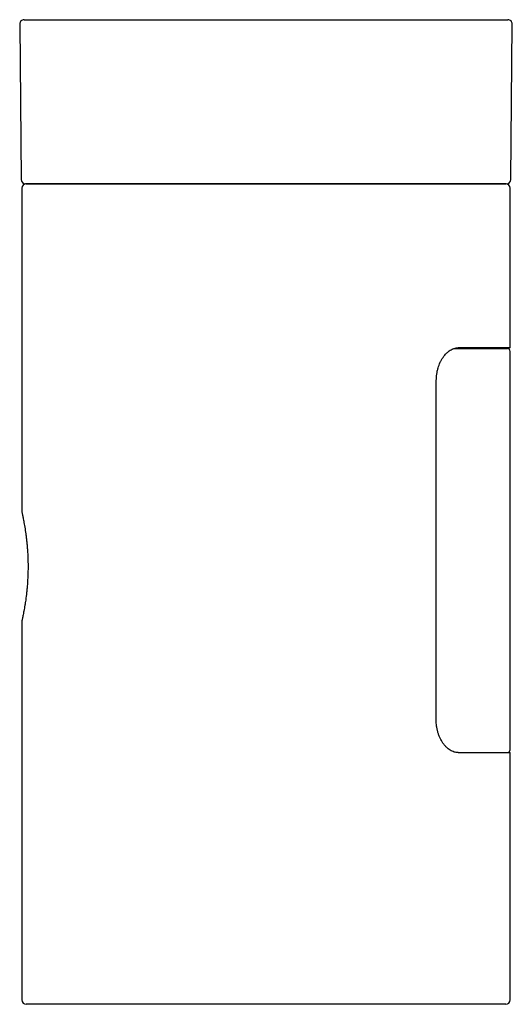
# Model space of a CAD drawing. Header units: millimetres. Extents: x 4098.497 to 4098.947, y 1826.635 to 1827.535.
import ezdxf

# ---------------------------------------------------------------- set-up
doc = ezdxf.new("R2010")
doc.units = ezdxf.units.MM
doc.layers.add('SANINDUSA', color=3, linetype='Continuous')

msp = doc.modelspace()

# ---------------------------------------------------------------- linework, layer by layer
at = {"layer": 'SANINDUSA'}
for p, q in [((4098.49708, 1827.53121), (4098.4985, 1827.38921)), ((4098.94558, 1827.38921), (4098.947, 1827.53121)), ((4098.49853, 1827.38921), (4098.49853, 1827.38921)), ((4098.499, 1827.38125), (4098.499, 1827.08542)), ((4098.503, 1827.38525), (4098.94108, 1827.38525)), ((4098.94508, 1827.23545), (4098.94508, 1827.38125)), ((4098.89333, 1827.23464), (4098.89681, 1827.23464)), ((4098.94508, 1827.23545), (4098.89766, 1827.23545)), ((4098.94508, 1826.86814), (4098.94508, 1827.23214)), ((4098.499, 1826.98555), (4098.499, 1826.63945)), ((4098.89694, 1826.86564), (4098.89613, 1826.86564)), ((4098.89753, 1826.86545), (4098.94508, 1826.86545)), ((4098.94508, 1826.63945), (4098.94508, 1826.86545)), ((4098.72204, 1826.63545), (4098.503, 1826.63545)), ((4098.94108, 1826.63545), (4098.72204, 1826.63545))]:
    msp.add_line(p, q, dxfattribs=at)
for centre, radius, start, end in [((4098.50108, 1827.53125), 0.004, 90, 180.55079), ((4098.943, 1827.53125), 0.004, 359.45726, 89.95988), ((4098.5025, 1827.38925), 0.004, 180.64106, 270.00314), ((4098.94158, 1827.38925), 0.004, 269.99875, 359.35146), ((4098.503, 1827.38125), 0.004, 90, 180), ((4098.94108, 1827.38125), 0.004, 0, 90), ((4098.94258, 1827.23214), 0.0025, 0.09757, 89.99773), ((4098.94258, 1826.86814), 0.0025, 270.00232, 0.18159), ((4098.503, 1826.63945), 0.004, 180, 270), ((4098.94108, 1826.63945), 0.004, 270, 0)]:
    msp.add_arc(centre, radius, start, end, dxfattribs=at)
msp.add_ellipse((4098.72204, 1831.70204), major_axis=(0.15771, 331.07039), ratio=0.000476, start_param=4.69787, end_param=4.698807, dxfattribs=at)
for points, knots in [([(4098.50108, 1827.53525), (4098.50119, 1827.53525), (4098.5014, 1827.53525), (4098.50313, 1827.53525), (4098.50586, 1827.53525), (4098.50966, 1827.53525), (4098.51444, 1827.53525), (4098.52016, 1827.53525), (4098.52671, 1827.53525), (4098.53416, 1827.53525), (4098.54244, 1827.53525), (4098.55152, 1827.53525), (4098.5614, 1827.53525), (4098.57202, 1827.53525), (4098.58333, 1827.53525), (4098.59525, 1827.53525), (4098.60773, 1827.53525), (4098.62074, 1827.53525), (4098.63423, 1827.53525), (4098.64813, 1827.53525), (4098.66235, 1827.53525), (4098.67682, 1827.53525), (4098.6915, 1827.53525), (4098.70635, 1827.53525), (4098.72128, 1827.53525), (4098.7362, 1827.53525), (4098.75103, 1827.53525), (4098.76573, 1827.53525), (4098.78025, 1827.53525), (4098.79452, 1827.53525), (4098.80845, 1827.53525), (4098.82197, 1827.53525), (4098.83502, 1827.53525), (4098.84757, 1827.53525), (4098.85957, 1827.53525), (4098.87094, 1827.53525), (4098.88162, 1827.53525), (4098.89155, 1827.53525), (4098.90073, 1827.53525), (4098.90912, 1827.53525), (4098.91665, 1827.53525), (4098.92329, 1827.53525), (4098.92899, 1827.53525), (4098.93376, 1827.53525), (4098.93758, 1827.53525), (4098.94043, 1827.53525), (4098.94206, 1827.53525), (4098.94287, 1827.53525), (4098.94295, 1827.53525), (4098.943, 1827.53525)], [0, 0, 0, 0, 0.022394, 0.044882, 0.067398, 0.089885, 0.112289, 0.133722, 0.155228, 0.176759, 0.198265, 0.219698, 0.241123, 0.262622, 0.284144, 0.305643, 0.327067, 0.348492, 0.369989, 0.391511, 0.413008, 0.434432, 0.455867, 0.477375, 0.498908, 0.520416, 0.541851, 0.563283, 0.584788, 0.606317, 0.627822, 0.649254, 0.670677, 0.692172, 0.713693, 0.735188, 0.75661, 0.778038, 0.799539, 0.821064, 0.842565, 0.863993, 0.885429, 0.906939, 0.928473, 0.949983, 0.971419, 0.98571, 1, 1, 1, 1]), ([(4098.94145, 1827.38525), (4098.94148, 1827.38525), (4098.94158, 1827.38525), (4098.94068, 1827.38525), (4098.9388, 1827.38525), (4098.93588, 1827.38525), (4098.93202, 1827.38525), (4098.9272, 1827.38525), (4098.92143, 1827.38525), (4098.91474, 1827.38525), (4098.90717, 1827.38525), (4098.89878, 1827.38525), (4098.8896, 1827.38525), (4098.87964, 1827.38525), (4098.86895, 1827.38525), (4098.85759, 1827.38525), (4098.84563, 1827.38525), (4098.83312, 1827.38525), (4098.8201, 1827.38525), (4098.80662, 1827.38525), (4098.79274, 1827.38525), (4098.77855, 1827.38525), (4098.76435, 1827.38525), (4098.7502, 1827.38525), (4098.73615, 1827.38525), (4098.72155, 1827.38525), (4098.70646, 1827.38525), (4098.69094, 1827.38525), (4098.67556, 1827.38525), (4098.66042, 1827.38525), (4098.64587, 1827.38525), (4098.63193, 1827.38525), (4098.61863, 1827.38525), (4098.60577, 1827.38525), (4098.59346, 1827.38525), (4098.58174, 1827.38525), (4098.57068, 1827.38525), (4098.5603, 1827.38525), (4098.55063, 1827.38525), (4098.54174, 1827.38525), (4098.53369, 1827.38525), (4098.52651, 1827.38525), (4098.52021, 1827.38525), (4098.51482, 1827.38525), (4098.51035, 1827.38525), (4098.50687, 1827.38525), (4098.50435, 1827.38525), (4098.50295, 1827.38525), (4098.50236, 1827.38525), (4098.50252, 1827.38525), (4098.50252, 1827.38525)], [0, 0, 0, 0, 0.00882, 0.030259, 0.051771, 0.073309, 0.094821, 0.11626, 0.137709, 0.159232, 0.180779, 0.202302, 0.223751, 0.24519, 0.266703, 0.288241, 0.309753, 0.331193, 0.352629, 0.374138, 0.395672, 0.417181, 0.438616, 0.459079, 0.479562, 0.500024, 0.522592, 0.545245, 0.567927, 0.59058, 0.613147, 0.634592, 0.656111, 0.677654, 0.699172, 0.720618, 0.742056, 0.763567, 0.785104, 0.806615, 0.828053, 0.84949, 0.871, 0.892535, 0.914045, 0.935482, 0.956929, 0.978449, 0.999994, 1, 1, 1, 1]), ([(4098.87759, 1827.20547), (4098.87759, 1827.20746), (4098.87774, 1827.20941), (4098.87815, 1827.21228), (4098.87832, 1827.21323), (4098.87872, 1827.21512), (4098.87896, 1827.21605), (4098.87977, 1827.21878), (4098.88042, 1827.2205), (4098.88137, 1827.22254), (4098.88157, 1827.22294), (4098.88198, 1827.22373), (4098.88219, 1827.22412), (4098.88285, 1827.22527), (4098.88331, 1827.226), (4098.88474, 1827.22807), (4098.88577, 1827.22931), (4098.88715, 1827.23068), (4098.88743, 1827.23094), (4098.888, 1827.23145), (4098.88829, 1827.23169), (4098.88915, 1827.23239), (4098.88974, 1827.2328), (4098.89092, 1827.23355), (4098.89153, 1827.23388), (4098.89244, 1827.2343), (4098.89274, 1827.23443), (4098.89336, 1827.23467), (4098.89367, 1827.23478), (4098.89521, 1827.23526), (4098.89644, 1827.23545), (4098.89766, 1827.23545)], [0, 0, 0, 0, 0.125, 0.125, 0.1875, 0.1875, 0.25, 0.25, 0.375, 0.375, 0.40625, 0.40625, 0.4375, 0.4375, 0.5, 0.5, 0.625, 0.625, 0.65625, 0.65625, 0.6875, 0.6875, 0.75, 0.75, 0.8125, 0.8125, 0.84375, 0.84375, 0.875, 0.875, 1, 1, 1, 1]), ([(4098.89681, 1827.23464), (4098.90018, 1827.23464), (4098.90695, 1827.23464), (4098.9157, 1827.23464), (4098.92337, 1827.23464), (4098.92952, 1827.23464), (4098.93429, 1827.23464), (4098.93787, 1827.23464), (4098.94051, 1827.23464), (4098.94205, 1827.23464), (4098.94271, 1827.23464), (4098.94255, 1827.23464), (4098.94253, 1827.23464)], [0, 0, 0, 0, 0.118325, 0.237008, 0.355688, 0.474008, 0.576677, 0.679696, 0.782835, 0.885855, 0.988526, 1, 1, 1, 1]), ([(4098.499, 1827.08542), (4098.499, 1827.08543), (4098.49899, 1827.08548), (4098.49907, 1827.08513), (4098.49929, 1827.08415), (4098.49965, 1827.08248), (4098.50008, 1827.08038), (4098.50062, 1827.07766), (4098.50122, 1827.07438), (4098.50185, 1827.0707), (4098.50249, 1827.0665), (4098.50309, 1827.06184), (4098.5035, 1827.05814), (4098.50387, 1827.05429), (4098.50418, 1827.05031), (4098.50442, 1827.04617), (4098.50464, 1827.04065), (4098.5047, 1827.03504), (4098.50461, 1827.0295), (4098.5044, 1827.02405), (4098.50406, 1827.01876), (4098.5036, 1827.01373), (4098.50308, 1827.00888), (4098.50248, 1827.00434), (4098.50185, 1827.00025), (4098.50137, 1826.99739), (4098.50091, 1826.9948), (4098.50047, 1826.99248), (4098.50007, 1826.99045), (4098.49971, 1826.98875), (4098.49943, 1826.9874), (4098.4992, 1826.98638), (4098.49906, 1826.98575), (4098.49898, 1826.98539), (4098.49901, 1826.98552), (4098.49902, 1826.98555)], [0, 0, 0, 0, 0.0058826, 0.0330225, 0.0845656, 0.1110034, 0.1376308, 0.1895924, 0.2162256, 0.2430446, 0.2961202, 0.3233465, 0.3507729, 0.3773046, 0.4042286, 0.4313534, 0.4588935, 0.5109668, 0.5377029, 0.5646406, 0.6161023, 0.6424875, 0.6690583, 0.7213612, 0.7481713, 0.7751701, 0.8017487, 0.8285125, 0.855865, 0.8834235, 0.9098089, 0.9365854, 0.9635621, 0.9909514, 1, 1, 1, 1]), ([(4098.89753, 1826.86545), (4098.89631, 1826.86545), (4098.89508, 1826.86565), (4098.89325, 1826.86621), (4098.89264, 1826.86645), (4098.89141, 1826.86702), (4098.8908, 1826.86735), (4098.88901, 1826.86847), (4098.88786, 1826.86939), (4098.88648, 1826.87075), (4098.88621, 1826.87104), (4098.88567, 1826.87162), (4098.8854, 1826.87193), (4098.88462, 1826.87287), (4098.88412, 1826.87353), (4098.88268, 1826.8756), (4098.88182, 1826.87711), (4098.88085, 1826.87916), (4098.88067, 1826.87958), (4098.88031, 1826.88043), (4098.88014, 1826.88086), (4098.87964, 1826.88216), (4098.87935, 1826.88304), (4098.87881, 1826.88485), (4098.87858, 1826.88577), (4098.87827, 1826.88718), (4098.87818, 1826.88766), (4098.87801, 1826.88862), (4098.87793, 1826.8891), (4098.87758, 1826.89153), (4098.87744, 1826.89349), (4098.87744, 1826.89547)], [0, 0, 0, 0, 0.125, 0.125, 0.1875, 0.1875, 0.25, 0.25, 0.375, 0.375, 0.40625, 0.40625, 0.4375, 0.4375, 0.5, 0.5, 0.625, 0.625, 0.65625, 0.65625, 0.6875, 0.6875, 0.75, 0.75, 0.8125, 0.8125, 0.84375, 0.84375, 0.875, 0.875, 1, 1, 1, 1]), ([(4098.89694, 1826.86564), (4098.89624, 1826.86566), (4098.89521, 1826.86569), (4098.89416, 1826.866), (4098.89381, 1826.8661)], [0, 0, 0, 0, 0.665837, 1, 1, 1, 1])]:
    msp.add_open_spline(points, degree=3, knots=knots, dxfattribs=at)

doc.saveas('drawing.dxf')
